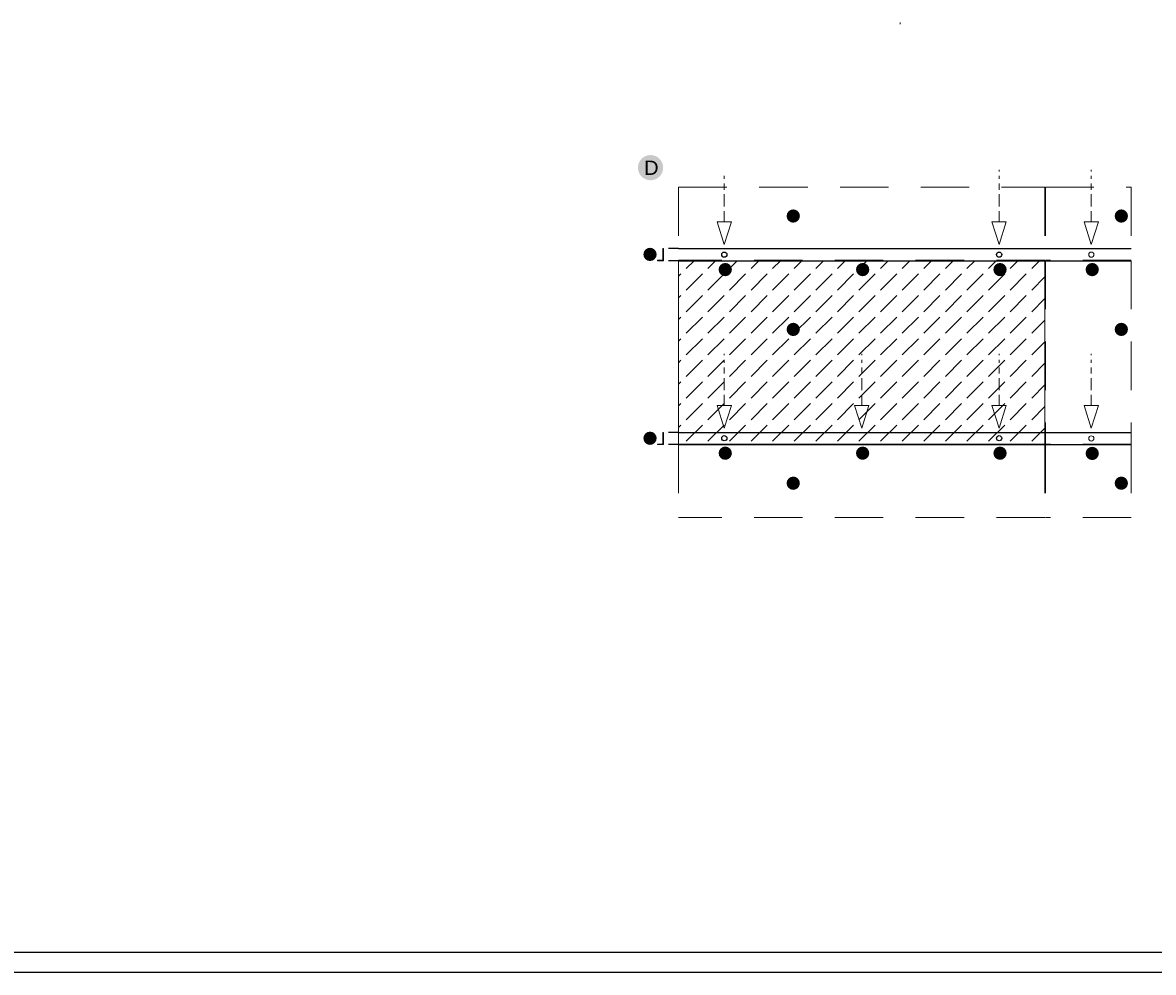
# Model space of a CAD drawing. Header units: millimetres. Extents: x -7248 to 55402, y 95 to 28230.
# Tile 2 of 10: x 26345 to 41160, y 95 to 12535. Entities that reach past the tile are written whole.
import ezdxf

# ---------------------------------------------------------------- set-up
doc = ezdxf.new("R2010")
doc.units = ezdxf.units.MM
doc.linetypes.add('Przerywana d_uga', pattern=[1058.333302, 634.99999, -423.333311])
for name, color, linetype, lineweight in [('2D - Ogolne1', 7, 'Continuous', 13), ('2D - Ogolne2', 251, 'Continuous', 15), ('2D - Ogolne20', 161, 'Continuous', 0), ('2D - Ogolne82', 9, 'Continuous', 20), ('2D Drafting - General5', 161, 'Continuous', 25), ('Annotation - Label5', 161, 'Continuous', 25), ('Opisy - Tekst121', 255, 'Continuous', 0)]:
    doc.layers.add(name, color=color, linetype=linetype, lineweight=lineweight)
doc.styles.add('GENERATED_STYLE_5', font='arial.ttf')

msp = doc.modelspace()

# ---------------------------------------------------------------- hatches: boundary and pattern name
at = {"layer": '2D - Ogolne1', "linetype": 'Continuous'}
for points in [[(34406.89, 10635.16, 1), (34737.33, 10635.16, 1)], [(36354.53, 10001.73, 1), (36528.64, 10001.73, 1)], [(34478.37, 9498.99, 1), (34652.47, 9498.99, 1)], [(35463.81, 9300.01, 1), (35637.91, 9300.01, 1)], [(37263.81, 9300.01, 1), (37437.91, 9300.01, 1)], [(39063.81, 9300.01, 1), (39237.91, 9300.01, 1)], [(36354.53, 8516.67, 1), (36528.64, 8516.67, 1)], [(34478.37, 7090.99, 1), (34652.47, 7090.99, 1)], [(35463.81, 6895.31, 1), (35637.91, 6895.31, 1)], [(37263.81, 6895.31, 1), (37437.91, 6895.31, 1)], [(39063.81, 6895.31, 1), (39237.91, 6895.31, 1)], [(36354.53, 6502.12, 1), (36528.64, 6502.12, 1)]]:
    msp.add_hatch(color=256, dxfattribs=at).paths.add_polyline_path(points, flags=0)
at = {"layer": '2D - Ogolne1', "linetype": 'Continuous', "lineweight": 20}
for points in [[(40652.89, 10001.73, 1), (40826.99, 10001.73, 1)], [(40271.81, 9300.01, 1), (40445.91, 9300.01, 1)], [(40652.89, 8516.67, 1), (40826.99, 8516.67, 1)], [(40271.81, 6892.01, 1), (40445.91, 6892.01, 1)], [(40652.89, 6502.12, 1), (40826.99, 6502.12, 1)]]:
    msp.add_hatch(color=252, dxfattribs=at).paths.add_polyline_path(points, flags=0)
at = {"layer": '2D - Ogolne2', "linetype": 'Continuous'}
h = msp.add_hatch(dxfattribs=at)
h.set_pattern_fill('BETON', color=256, scale=4, style=0, pattern_type=2)
h.set_pattern_definition([(45, (410655.25, -306904.5), (-282.8427, 282.8427), [300, -100]), (45, (410655.25, -306621.67), (-282.8427, 282.8427), [300, -100])])
h.paths.add_polyline_path([(34938.54, 9415.13), (39738.54, 9415.13), (39738.54, 7015.13), (34938.54, 7015.13)])

# ---------------------------------------------------------------- linework, layer by layer
for p, q in [((40346.54, 10606.74), (40346.54, 10586.74)), ((40346.54, 10526.74), (40346.54, 10486.74)), ((40346.54, 10426.74), (40346.54, 10346.74)), ((40346.54, 10286.74), (40346.54, 10126.74)), ((40346.54, 9630.73), (40252.13, 9926.38)), ((40252.13, 9926.38), (40440.95, 9926.38)), ((40346.54, 10066.74), (40346.54, 9926.38)), ((40346.54, 9630.73), (40440.95, 9926.38)), ((34734.21, 9423.13), (34734.21, 9575.13)), ((34742.21, 9575.13), (34734.21, 9575.13)), ((34742.21, 9575.13), (34742.21, 9415.13)), ((34662.21, 9415.13), (34662.21, 9423.13)), ((34662.21, 9423.13), (34734.21, 9423.13)), ((34742.21, 9415.13), (34662.21, 9415.13)), ((40346.54, 8198.74), (40346.54, 8178.74)), ((40346.54, 8118.74), (40346.54, 8078.74)), ((40346.54, 8018.74), (40346.54, 7938.74)), ((40346.54, 7878.74), (40346.54, 7718.74)), ((40346.54, 7658.74), (40346.54, 7518.38)), ((40346.54, 7222.73), (40252.13, 7518.38)), ((40252.13, 7518.38), (40440.95, 7518.38)), ((40346.54, 7222.73), (40440.95, 7518.38)), ((34734.21, 7015.13), (34734.21, 7167.13)), ((34742.21, 7167.13), (34734.21, 7167.13)), ((34742.21, 7167.13), (34742.21, 7007.13)), ((34662.21, 7007.13), (34662.21, 7015.13)), ((34662.21, 7015.13), (34734.21, 7015.13)), ((34742.21, 7007.13), (34662.21, 7007.13))]:
    msp.add_line(p, q, dxfattribs=at)
at = {"layer": '2D - Ogolne2', "linetype": 'Continuous', "flags": 128}
msp.add_lwpolyline([(34938.54, 9415.13), (39738.54, 9415.13), (39738.54, 7015.13), (34938.54, 7015.13)], close=True, dxfattribs=at)
at = {"layer": '2D - Ogolne2', "linetype": 'Continuous'}
for centre in [(40346.54, 9496.36), (40346.54, 7088.36)]:
    msp.add_circle(centre, 34.15, dxfattribs=at)
at = {"layer": '2D - Ogolne20', "linetype": 'Continuous'}
for p, q in [((37844.31, 12535.01), (37844.31, 12515.01)), ((35538.54, 10526.74), (35538.54, 10486.74)), ((39138.54, 10606.74), (39138.54, 10586.74)), ((39138.54, 10526.74), (39138.54, 10486.74)), ((35538.54, 10426.74), (35538.54, 10346.74)), ((39138.54, 10426.74), (39138.54, 10346.74)), ((35538.54, 10286.74), (35538.54, 10126.74)), ((39138.54, 10286.74), (39138.54, 10126.74)), ((35538.54, 9630.73), (35444.13, 9926.38)), ((35632.95, 9926.38), (35444.13, 9926.38)), ((35538.54, 10066.74), (35538.54, 9926.38)), ((35538.54, 9630.73), (35632.95, 9926.38)), ((39138.54, 9630.73), (39044.13, 9926.38)), ((39044.13, 9926.38), (39232.95, 9926.38)), ((39138.54, 10066.74), (39138.54, 9926.38)), ((39138.54, 9630.73), (39232.95, 9926.38)), ((35538.54, 8198.74), (35538.54, 8178.74)), ((37338.54, 8198.74), (37338.54, 8178.74)), ((39138.54, 8198.74), (39138.54, 8178.74)), ((35538.54, 8118.74), (35538.54, 8078.74)), ((35538.54, 8018.74), (35538.54, 7938.74)), ((37338.54, 8118.74), (37338.54, 8078.74)), ((37338.54, 8018.74), (37338.54, 7938.74)), ((39138.54, 8118.74), (39138.54, 8078.74)), ((39138.54, 8018.74), (39138.54, 7938.74)), ((35538.54, 7878.74), (35538.54, 7718.74)), ((37338.54, 7878.74), (37338.54, 7718.74)), ((39138.54, 7878.74), (39138.54, 7718.74)), ((35538.54, 7658.74), (35538.54, 7518.38)), ((37338.54, 7658.74), (37338.54, 7518.38)), ((39138.54, 7658.74), (39138.54, 7518.38)), ((35538.54, 7222.73), (35444.13, 7518.38)), ((35632.95, 7518.38), (35444.13, 7518.38)), ((35538.54, 7222.73), (35632.95, 7518.38)), ((37338.54, 7222.73), (37244.13, 7518.38)), ((37432.95, 7518.38), (37244.13, 7518.38)), ((37338.54, 7222.73), (37432.95, 7518.38)), ((39138.54, 7222.73), (39044.13, 7518.38)), ((39044.13, 7518.38), (39232.95, 7518.38)), ((39138.54, 7222.73), (39232.95, 7518.38))]:
    msp.add_line(p, q, dxfattribs=at)
at = {"layer": '2D - Ogolne82', "linetype": 'Przerywana d_uga'}
for p, q in [((34938.54, 10379.43), (39738.54, 10379.43)), ((34938.54, 10379.43), (34938.54, 9423.13)), ((39738.54, 10379.43), (39738.54, 9423.13)), ((39746.54, 10379.43), (39746.54, 9423.13)), ((39746.54, 10379.43), (40869.52, 10379.43)), ((40869.52, 10379.43), (40869.52, 9423.13)), ((39738.54, 9423.13), (34938.54, 9423.13)), ((34938.54, 9415.13), (39738.54, 9415.13)), ((34938.54, 9415.13), (34938.54, 7015.13)), ((39738.54, 9415.13), (39738.54, 7015.13)), ((40869.52, 9423.13), (39746.54, 9423.13)), ((39746.54, 9415.13), (39746.54, 7015.13)), ((39746.54, 9415.13), (40869.52, 9415.13)), ((40869.52, 9415.13), (40869.52, 7015.13)), ((39738.54, 7015.13), (34938.54, 7015.13)), ((34938.54, 7007.13), (39738.54, 7007.13)), ((34938.54, 7007.13), (34938.54, 6050.82)), ((39738.54, 7007.13), (39738.54, 6050.82)), ((40869.52, 7015.13), (39746.54, 7015.13)), ((39746.54, 7007.13), (39746.54, 6050.82)), ((39746.54, 7007.13), (40869.52, 7007.13)), ((40869.52, 7007.13), (40869.52, 6050.82)), ((39738.54, 6050.82), (34938.54, 6050.82)), ((40869.52, 6050.82), (39746.54, 6050.82))]:
    msp.add_line(p, q, dxfattribs=at)
at = {"layer": '2D Drafting - General5', "linetype": 'Continuous'}
for p, q in [((55142.23, 354.54), (326.63, 354.54)), ((55401.88, 94.9), (66.99, 94.9))]:
    msp.add_line(p, q, dxfattribs=at)
at = {"layer": 'Annotation - Label5', "linetype": 'Continuous'}
for p, q in [((34938.54, 9575.13), (34806.17, 9575.13)), ((34938.54, 9575.13), (40869.52, 9575.13)), ((34938.54, 9415.13), (34806.17, 9415.13)), ((34938.54, 9415.13), (40869.52, 9415.13)), ((34938.54, 7167.13), (34806.17, 7167.13)), ((34938.54, 7167.13), (40869.52, 7167.13)), ((34938.54, 7007.13), (34806.17, 7007.13)), ((34938.54, 7007.13), (40869.52, 7007.13))]:
    msp.add_line(p, q, dxfattribs=at)
for centre in [(35538.54, 9496.36), (39138.54, 9496.36), (35538.54, 7091.65), (39138.54, 7091.65)]:
    msp.add_circle(centre, 34.15, dxfattribs=at)

# ---------------------------------------------------------------- texts
at = {"layer": 'Opisy - Tekst121', "linetype": 'Continuous', "attachment_point": 1, "style": 'GENERATED_STYLE_5'}
for s, insert, char_height in [('{D}', (34488.78, 10727.54), 186.728), ('{5}', (36390.02, 10063.88), 116.022), ('{5}', (40688.38, 10063.88), 116.022), ('{1}', (34513.86, 9561.14), 116.022), ('{2}', (35499.3, 9362.16), 116.022), ('{2}', (37299.3, 9362.16), 116.022), ('{2}', (39099.3, 9362.16), 116.022), ('{2}', (40307.3, 9362.16), 116.022), ('{5}', (36390.02, 8578.82), 116.022), ('{5}', (40688.38, 8578.82), 116.022), ('{1}', (34513.86, 7153.14), 116.022), ('{2}', (35499.3, 6957.46), 116.022), ('{2}', (37299.3, 6957.46), 116.022), ('{2}', (39099.3, 6957.46), 116.022), ('{2}', (40307.3, 6954.16), 116.022), ('{5}', (36390.02, 6564.28), 116.022), ('{5}', (40688.38, 6564.28), 116.022)]:
    msp.add_mtext(s, dxfattribs=dict(at, insert=insert, char_height=char_height))

doc.saveas('drawing.dxf')
